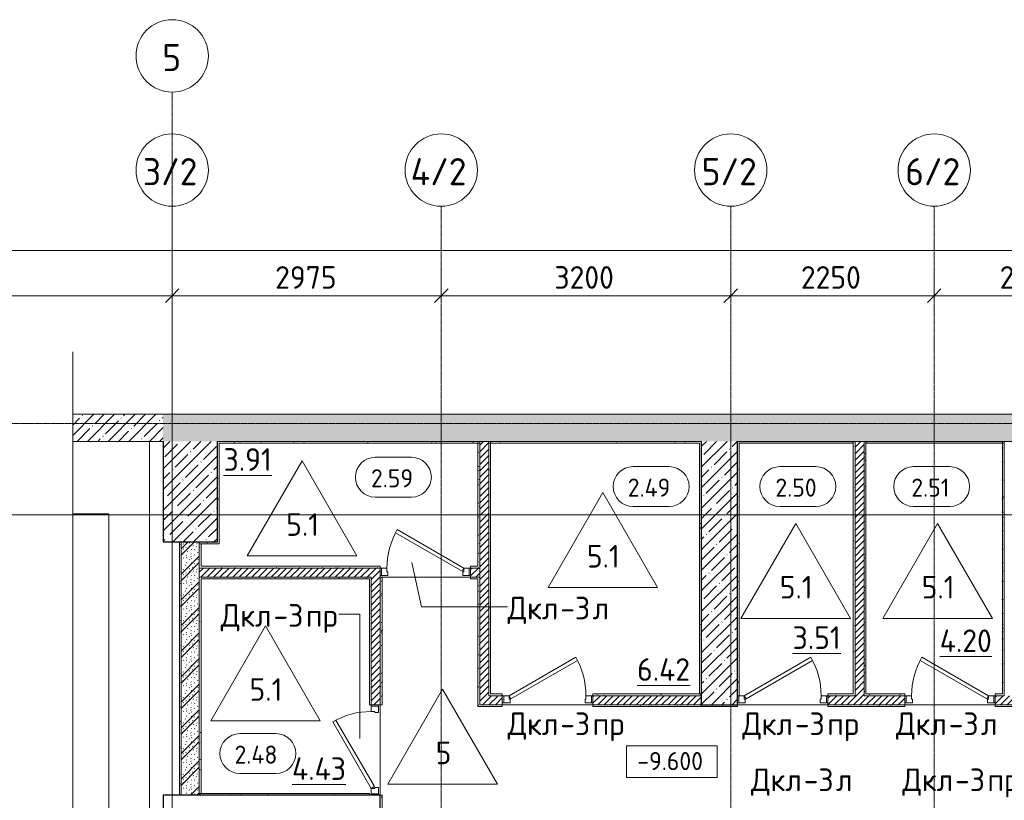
# Model space of a CAD drawing. Header units: millimetres. Extents: x 25887 to 100685, y -10965 to 131188.
# Tile 40 of 49: x 44814 to 55700, y 122343 to 130972. Entities that reach past the tile are written whole.
import ezdxf

# ---------------------------------------------------------------- set-up
doc = ezdxf.new("R2010")
doc.units = ezdxf.units.MM
doc.linetypes.add('4_ Штрихпунктир_ 10 х 2 мм', pattern=[14, 10, -2, 0, -2])
for name, color, linetype, lineweight in [('A-ANNO-DIMS', 7, 'Continuous', 5), ('A-ANNO-DIMS-100', 7, 'Continuous', 5), ('A-AREA-IDEN', 7, 'Continuous', 5), ('A-DETL-GENF', 7, 'Continuous', 13), ('A-DOOR', 7, 'Continuous', 13), ('A-DOOR-FRAM', 7, 'Continuous', 13), ('A-DOOR-IDEN', 7, 'Continuous', 5), ('A-FLOR', 7, 'Continuous', 13), ('A-FLOR-IDEN', 7, 'Continuous', 5), ('A-WALL', 7, 'Continuous', 13), ('A-WALL-PATT', 7, 'Continuous', 13), ('C-PRKG', 7, 'Continuous', 13), ('G-ANNO-DIMS', 7, 'Continuous', 5), ('I-WALL', 7, 'Continuous', 13), ('S-COLS', 7, 'Continuous', 25), ('S-GRID', 7, 'Continuous', 5), ('S-GRID-IDEN', 7, 'Continuous', 5)]:
    doc.layers.add(name, color=color, linetype=linetype, lineweight=lineweight)
doc.styles.add('GOST Common_1', font='GOST_Common.ttf', dxfattribs={"height": 300})
doc.styles.add('GOST Common_2', font='GOST_Common.ttf', dxfattribs={"height": 200})
doc.styles.add('GOST Common_3', font='GOST_Common.ttf', dxfattribs={"height": 250})
doc.dimstyles.new('2_5_мм', dxfattribs={"dimscale": 304.8, "dimtxt": 251.428749, "dimasz": 0.492126, "dimexe": 0.492126, "dimexo": 0.492126, "dimgap": 0, "dimtad": 1, "dimdec": 5, "dimrnd": 1e-05, "dimdsep": 46, "dimtxsty": 'GOST Common_3', "dimblk1": 'OBLIQUE', "dimblk2": 'OBLIQUE', "dimsah": 1, "dimcen": 0.09, "dimdle": 0.492126, "dimadec": 5, "dimazin": 2, "dimtfac": 1, "dimtdec": 4, "dimtix": 1, "dimtmove": 0, "dimatfit": 3, "dimfxl": 1, "dimtvp": 1, "dimtolj": 1, "dimtzin": 0, "dimarcsym": 2})
doc.dimstyles.new('2_5_мм_1', dxfattribs={"dimscale": 304.8, "dimtxt": 251.428749, "dimasz": 0.492126, "dimexe": 0.492126, "dimexo": 0.492126, "dimgap": 0, "dimtad": 1, "dimdec": 5, "dimrnd": 1e-05, "dimdsep": 46, "dimtxsty": 'GOST Common_3', "dimblk1": 'OBLIQUE', "dimblk2": 'OBLIQUE', "dimsah": 1, "dimcen": 0.09, "dimdle": 0.492126, "dimadec": 5, "dimazin": 2, "dimtfac": 1, "dimtdec": 4, "dimtix": 1, "dimtmove": 1, "dimatfit": 3, "dimfxl": 1, "dimtvp": 1, "dimtolj": 1, "dimtzin": 0, "dimarcsym": 2})
pattern_1 = [(0, (0, 0), (203.2, 50.8), [3.353, -149.047, 3.353, -149.047, -812.8]), (0, (0, 0), (203.2, 50.8), [-304.8, 3.353, -301.447, 3.353, -149.047, -355.6]), (0, (0, 0), (203.2, 50.8), [-762, 3.353, -98.247, 3.353, -250.647]), (120, (76.2, 25.4), (-145.59409, 150.576362), [3.353, -149.047, 3.353, -149.047, -812.8]), (120, (76.2, 25.4), (-145.59409, 150.576362), [-304.8, 3.353, -301.447, 3.353, -149.047, -355.6]), (120, (76.2, 25.4), (-145.59409, 150.576362), [-762, 3.353, -98.247, 3.353, -250.647]), (240, (101.6, 127), (-57.60591, -201.376362), [3.353, -149.047, 3.353, -149.047, -812.8]), (240, (101.6, 127), (-57.60591, -201.376362), [-304.8, 3.353, -301.447, 3.353, -149.047, -355.6]), (240, (101.6, 127), (-57.60591, -201.376362), [-762, 3.353, -98.247, 3.353, -250.647])]
pattern_2 = [(45, (0, 0), (-35.355339, 35.355339), [])]
pattern_3 = [(45, (0, 0), (-114.04925, 114.04925), []), (45, (114.05, 0), (-114.04925, 114.04925), [201.612, -40.322, 3.353, -36.97])]

# ---------------------------------------------------------------- blocks, each defined once
blk = doc.blocks.new('Наметкина 10_РД_АР_П_Отделка_R21_rvt-1--02_Подвал_МП_часть Б')
at = {"layer": 'A-WALL-PATT', "lineweight": 5}
h = blk.add_hatch(dxfattribs=at)
h.set_pattern_fill('FP_25', color=256, style=0, pattern_type=2)
h.set_pattern_definition(pattern_1)
h.paths.add_polyline_path([(49900, 126290), (49900, 126310), (47000, 126310), (47000, 126290), (48370, 126290)])
h = blk.add_hatch(dxfattribs=at)
h.set_pattern_fill('FP_25', color=256, style=0, pattern_type=2)
h.set_pattern_definition(pattern_1)
h.paths.add_polyline_path([(47020, 125180), (47020, 126290), (47000, 126290), (47000, 125180)])
h = blk.add_hatch(dxfattribs=at)
h.set_pattern_fill('FP_25', color=256, style=0, pattern_type=2)
h.set_pattern_definition(pattern_1)
h.paths.add_polyline_path([(49900, 124930), (49900, 126310), (49880, 126310), (49880, 124930)])
h = blk.add_hatch(dxfattribs=at)
h.set_pattern_fill('FP_25', color=256, style=0, pattern_type=2)
h.set_pattern_definition(pattern_1)
h.paths.add_polyline_path([(50000, 123500), (50020, 123500), (50020, 126310), (50000, 126310), (50000, 124478)])
h = blk.add_hatch(dxfattribs=at)
h.set_pattern_fill('FP_25', color=256, style=0, pattern_type=2)
h.set_pattern_definition(pattern_1)
h.paths.add_polyline_path([(52330, 126290), (52350, 126290), (52350, 126310), (50020, 126310), (50020, 126290), (52195, 126290)])
h = blk.add_hatch(dxfattribs=at)
h.set_pattern_fill('FP_25', color=256, style=0, pattern_type=2)
h.set_pattern_definition(pattern_1)
h.paths.add_polyline_path([(52350, 123520), (52350, 126290), (52330, 126290), (52330, 123520)])
h = blk.add_hatch(dxfattribs=at)
h.set_pattern_fill('FP_25', color=256, style=0, pattern_type=2)
h.set_pattern_definition(pattern_1)
h.paths.add_polyline_path([(58850, 126290), (58850, 126310), (57450, 126310), (57450, 126290), (58830, 126290)])
h.paths.add_polyline_path([(52770, 126290), (54030, 126290), (54030, 126310), (52750, 126310), (52750, 126290)])
h.paths.add_polyline_path([(57350, 126290), (57350, 126310), (55800, 126310), (55800, 126290), (56020, 126290)])
h.paths.add_polyline_path([(54170, 126290), (55680, 126290), (55680, 126310), (54170, 126310)])
h = blk.add_hatch(dxfattribs=at)
h.set_pattern_fill('FP_25', color=256, style=0, pattern_type=2)
h.set_pattern_definition(pattern_1)
h.paths.add_polyline_path([(52750, 123500), (52770, 123500), (52770, 126290), (52750, 126290), (52750, 123510)])
h = blk.add_hatch(dxfattribs=at)
h.set_pattern_fill('FP_25', color=256, style=0, pattern_type=2)
h.set_pattern_definition(pattern_1)
h.paths.add_polyline_path([(54030, 123500), (54050, 123500), (54050, 126310), (54030, 126310), (54030, 123520)])
h = blk.add_hatch(dxfattribs=at)
h.set_pattern_fill('FP_25', color=256, style=0, pattern_type=2)
h.set_pattern_definition(pattern_1)
h.paths.add_polyline_path([(54150, 123500), (54170, 123500), (54170, 126310), (54150, 126310), (54150, 124478)])
h = blk.add_hatch(dxfattribs=at)
h.set_pattern_fill('FP_25', color=256, style=0, pattern_type=2)
h.set_pattern_definition(pattern_1)
h.paths.add_polyline_path([(55700, 123500), (55700, 126290), (55680, 126290), (55680, 123500)])
h = blk.add_hatch(dxfattribs=at)
h.set_pattern_fill('FP_25', color=256, style=0, pattern_type=2)
h.set_pattern_definition(pattern_1)
h.paths.add_polyline_path([(46600, 122400), (46600, 125200), (46580, 125200), (46580, 122400)])
h = blk.add_hatch(dxfattribs=at)
h.set_pattern_fill('FP_25', color=256, style=0, pattern_type=2)
h.set_pattern_definition(pattern_1)
h.paths.add_polyline_path([(47000, 125180), (47000, 125200), (46800, 125200), (46800, 125180)])
h = blk.add_hatch(dxfattribs=at)
h.set_pattern_fill('FP_25', color=256, style=0, pattern_type=2)
h.set_pattern_definition(pattern_1)
h.paths.add_polyline_path([(46820, 124930), (46820, 125180), (46800, 125180), (46800, 124930)])
h = blk.add_hatch(dxfattribs=at)
h.set_pattern_fill('FP_25', color=256, style=0, pattern_type=2)
h.set_pattern_definition(pattern_1)
h.paths.add_polyline_path([(49800, 124910), (49900, 124910), (49900, 124930), (49800, 124930)])
h.paths.add_polyline_path([(48370, 124910), (48800, 124910), (48800, 124930), (46800, 124930), (46800, 124910)])
h = blk.add_hatch(dxfattribs=at)
h.set_pattern_fill('FP_25', color=256, style=0, pattern_type=2)
h.set_pattern_definition(pattern_1)
h.paths.add_polyline_path([(46820, 122420), (46820, 124810), (46800, 124810), (46800, 122420)])
h = blk.add_hatch(dxfattribs=at)
h.set_pattern_fill('FP_25', color=256, style=0, pattern_type=2)
h.set_pattern_definition(pattern_1)
h.paths.add_polyline_path([(48680, 124790), (48680, 124810), (46820, 124810), (46820, 124790), (48370, 124790)])
h = blk.add_hatch(dxfattribs=at)
h.set_pattern_fill('FP_25', color=256, style=0, pattern_type=2)
h.set_pattern_definition(pattern_1)
h.paths.add_polyline_path([(48680, 123400), (48700, 123400), (48700, 124810), (48680, 124810), (48680, 124478)])
h = blk.add_hatch(dxfattribs=at)
h.set_pattern_fill('FP_25', color=256, style=0, pattern_type=2)
h.set_pattern_definition(pattern_1)
h.paths.add_polyline_path([(48820, 123400), (48820, 124810), (48800, 124810), (48800, 123400)])
h = blk.add_hatch(dxfattribs=at)
h.set_pattern_fill('FP_25', color=256, style=0, pattern_type=2)
h.set_pattern_definition(pattern_1)
h.paths.add_polyline_path([(49900, 123400), (49900, 124790), (49880, 124790), (49880, 123400)])
h = blk.add_hatch(dxfattribs=at)
h.set_pattern_fill('FP_25', color=256, style=0, pattern_type=2)
h.set_pattern_definition(pattern_1)
h.paths.add_polyline_path([(52350, 123500), (52350, 123520), (51150, 123520), (51150, 123500), (52195, 123500)])
h.paths.add_polyline_path([(50020, 123500), (50150, 123500), (50150, 123520), (50020, 123520)])
h = blk.add_hatch(dxfattribs=at)
h.set_pattern_fill('FP_25', color=256, style=0, pattern_type=2)
h.set_pattern_definition(pattern_1)
h.paths.add_polyline_path([(54030, 123500), (54030, 123520), (53750, 123520), (53750, 123500)])
h = blk.add_hatch(dxfattribs=at)
h.set_pattern_fill('FP_25', color=256, style=0, pattern_type=2)
h.set_pattern_definition(pattern_1)
h.paths.add_polyline_path([(55680, 123500), (55680, 123520), (55600, 123520), (55600, 123500)])
h.paths.add_polyline_path([(54600, 123500), (54600, 123520), (54170, 123520), (54170, 123500)])
h = blk.add_hatch(dxfattribs=at)
h.set_pattern_fill('FP_25', color=256, style=0, pattern_type=2)
h.set_pattern_definition(pattern_1)
h.paths.add_polyline_path([(52350, 123380), (52350, 123400), (51150, 123400), (51150, 123380), (52195, 123380)])
h.paths.add_polyline_path([(49880, 123380), (50150, 123380), (50150, 123400), (49880, 123400)])
h = blk.add_hatch(dxfattribs=at)
h.set_pattern_fill('FP_25', color=256, style=0, pattern_type=2)
h.set_pattern_definition(pattern_1)
h.paths.add_polyline_path([(52750, 123380), (52750, 123400), (52350, 123400), (52350, 123380)])
h = blk.add_hatch(dxfattribs=at)
h.set_pattern_fill('FP_25', color=256, style=0, pattern_type=2)
h.set_pattern_definition(pattern_1)
h.paths.add_polyline_path([(56020, 123380), (56170, 123380), (56170, 123400), (55600, 123400), (55600, 123380)])
h.paths.add_polyline_path([(57850, 123380), (57850, 123400), (57170, 123400), (57170, 123380)])
h.paths.add_polyline_path([(54107, 123380), (54600, 123380), (54600, 123400), (53750, 123400), (53750, 123380)])
h = blk.add_hatch(dxfattribs=at)
h.set_pattern_fill('FP_25', color=256, style=0, pattern_type=2)
h.set_pattern_definition(pattern_1)
h.paths.add_polyline_path([(46810, 122400), (48680, 122400), (48680, 122420), (46810, 122420)])
h = blk.add_hatch(dxfattribs=at)
h.set_pattern_fill('FP_25', color=256, style=0, pattern_type=2)
h.set_pattern_definition(pattern_1)
h.paths.add_polyline_path([(48820, 122000), (48820, 122400), (48800, 122400), (48800, 122000)])
at = {"layer": 'A-WALL'}
for p, q in [((49900, 126310), (47000, 126310)), ((47000, 126310), (47000, 126290)), ((47000, 126290), (47000, 125200)), ((47020, 126290), (49900, 126290)), ((47020, 125180), (47020, 126290)), ((49900, 126310), (49880, 126310)), ((49880, 126310), (49880, 124930)), ((49900, 126290), (49900, 126310)), ((49900, 124930), (49900, 126310)), ((50000, 126310), (50000, 123500)), ((50020, 126310), (50000, 126310)), ((52350, 126310), (50020, 126310)), ((50020, 126290), (52330, 126290)), ((50020, 123520), (50020, 126290)), ((52330, 126290), (52330, 123520)), ((52350, 126290), (52350, 126310)), ((52350, 123520), (52350, 126290)), ((54030, 126310), (52750, 126310)), ((52750, 126310), (52750, 126290)), ((52750, 126290), (52750, 123500)), ((52770, 126290), (54030, 126290)), ((52770, 123500), (52770, 126290)), ((54050, 126310), (54030, 126310)), ((54030, 126290), (54030, 123520)), ((54050, 123500), (54050, 126310)), ((54150, 126310), (54150, 123500)), ((54170, 126310), (54150, 126310)), ((55680, 126310), (54170, 126310)), ((54170, 126290), (55680, 126290)), ((54170, 123520), (54170, 126290)), ((55680, 126290), (55680, 126310)), ((55700, 126290), (55680, 126290)), ((55680, 126290), (55680, 123520)), ((55700, 123500), (55700, 126290)), ((46580, 125200), (46580, 122400)), ((46600, 125200), (46580, 125200)), ((46600, 122400), (46600, 125200)), ((47000, 125200), (46800, 125200)), ((46800, 125200), (46800, 125180)), ((46800, 125180), (46800, 124930)), ((46820, 125180), (46800, 125180)), ((46800, 125180), (47000, 125180)), ((46820, 124930), (46820, 125180)), ((47000, 125180), (47020, 125180)), ((46800, 124930), (46800, 124910)), ((46800, 124910), (48800, 124910)), ((48800, 124930), (46820, 124930)), ((48800, 124910), (48800, 124930)), ((49880, 124930), (49800, 124930)), ((49800, 124930), (49800, 124910)), ((49800, 124910), (49900, 124910)), ((49900, 124910), (49900, 124930)), ((46800, 124810), (46800, 122420)), ((46820, 124810), (46800, 124810)), ((48680, 124810), (46820, 124810)), ((46820, 122420), (46820, 124790)), ((46820, 124790), (48680, 124790)), ((48700, 124810), (48680, 124810)), ((48680, 124790), (48680, 123400)), ((48700, 123400), (48700, 124810)), ((48800, 124810), (48800, 123400)), ((48820, 124810), (48800, 124810)), ((48820, 123400), (48820, 124810)), ((49900, 124810), (49800, 124810)), ((49800, 124810), (49800, 124790)), ((49800, 124790), (49880, 124790)), ((49880, 124790), (49880, 123400)), ((49900, 124790), (49900, 124810)), ((49900, 123400), (49900, 124790)), ((50000, 123500), (50020, 123500)), ((50150, 123520), (50020, 123520)), ((50020, 123500), (50150, 123500)), ((50150, 123500), (50150, 123520)), ((52330, 123520), (51150, 123520)), ((51150, 123520), (51150, 123500)), ((51150, 123500), (52350, 123500)), ((52350, 123500), (52350, 123520)), ((52750, 123500), (52765, 123500)), ((54030, 123520), (53750, 123520)), ((53750, 123520), (53750, 123500)), ((53750, 123500), (54030, 123500)), ((54030, 123500), (54050, 123500)), ((54150, 123500), (54170, 123500)), ((54600, 123520), (54170, 123520)), ((54170, 123500), (54600, 123500)), ((54600, 123500), (54600, 123520)), ((55680, 123520), (55600, 123520)), ((55600, 123520), (55600, 123500)), ((55600, 123500), (55680, 123500)), ((55680, 123500), (55700, 123500)), ((48680, 123400), (48700, 123400)), ((48800, 123400), (48820, 123400)), ((49880, 123400), (49880, 123380)), ((49880, 123380), (50150, 123380)), ((50150, 123400), (49900, 123400)), ((50150, 123380), (50150, 123400)), ((52350, 123400), (51150, 123400)), ((51150, 123400), (51150, 123380)), ((51150, 123380), (52350, 123380)), ((52750, 123400), (52350, 123400)), ((52350, 123400), (52350, 123380)), ((52350, 123380), (52350, 123400)), ((52350, 123380), (52750, 123380)), ((52750, 123380), (52750, 123400)), ((54600, 123400), (53750, 123400)), ((53750, 123400), (53750, 123380)), ((53750, 123380), (54600, 123380)), ((54600, 123380), (54600, 123400)), ((56170, 123400), (55600, 123400)), ((55600, 123400), (55600, 123380)), ((55600, 123380), (56170, 123380)), ((46580, 122400), (46600, 122400)), ((46800, 122420), (46820, 122420)), ((48680, 122420), (46810, 122420)), ((46810, 122420), (46810, 122400)), ((46810, 122400), (48680, 122400)), ((48680, 122400), (48680, 122420)), ((48800, 122400), (48800, 122000)), ((48820, 122400), (48800, 122400)), ((48820, 122000), (48820, 122400))]:
    blk.add_line(p, q, dxfattribs=at)
at = {"layer": 'A-WALL', "lineweight": 25}
for p, q in [((50020, 126310), (50020, 126290)), ((54030, 126290), (54030, 126310)), ((54170, 126310), (54170, 126290)), ((52330, 123520), (52350, 123520))]:
    blk.add_line(p, q, dxfattribs=at)
blk = doc.blocks.new('АР_Дверь однопольная - 1000х2100h_850__Кладовая-4711757--02_Подвал_МП_часть Б')
at = {"layer": 'A-DOOR'}
for p, q in [((311, 475), (-425, 50)), ((-405, 15), (331, 440)), ((331, 440), (311, 475)), ((-425, 50), (-405, 15))]:
    blk.add_line(p, q, dxfattribs=at)
at = {"layer": 'A-DOOR', "lineweight": 5}
blk.add_arc((-425, 50), 850, 360, 30, dxfattribs=at)
at = {"layer": 'A-DOOR-FRAM'}
for p, q in [((-485, 50), (-500, 50)), ((-425, 50), (-485, 50)), ((-485, 50), (-485, -30)), ((-425, 10), (-425, 50)), ((-415, 10), (-425, 10)), ((-415, -30), (-415, 10)), ((425, 10), (415, 10)), ((415, 10), (415, -30)), ((485, 50), (425, 50)), ((425, 50), (425, 10)), ((485, -30), (485, 50)), ((485, 50), (500, 50)), ((-485, -30), (-500, -30)), ((-485, -30), (-415, -30)), ((415, -30), (485, -30)), ((485, -30), (500, -30))]:
    blk.add_line(p, q, dxfattribs=at)
blk = doc.blocks.new('АР_Дверь однопольная - 1000х2100h_850__Кладовая-4711845--02_Подвал_МП_часть Б')
at = {"layer": 'A-DOOR'}
for p, q in [((-311, 475), (-331, 440)), ((-331, 440), (405, 15)), ((425, 50), (-311, 475)), ((405, 15), (425, 50))]:
    blk.add_line(p, q, dxfattribs=at)
at = {"layer": 'A-DOOR', "lineweight": 5}
blk.add_arc((425, 50), 850, 150, 180, dxfattribs=at)
at = {"layer": 'A-DOOR-FRAM'}
for p, q in [((-485, 50), (-500, 50)), ((-425, 50), (-485, 50)), ((-485, 50), (-485, -30)), ((-425, 10), (-425, 50)), ((-415, 10), (-425, 10)), ((-415, -30), (-415, 10)), ((425, 10), (415, 10)), ((415, 10), (415, -30)), ((485, 50), (425, 50)), ((425, 50), (425, 10)), ((485, -30), (485, 50)), ((485, 50), (500, 50)), ((-485, -30), (-500, -30)), ((-485, -30), (-415, -30)), ((415, -30), (485, -30)), ((485, -30), (500, -30))]:
    blk.add_line(p, q, dxfattribs=at)
blk = doc.blocks.new('АР_Машиноместо - 4900x2400_М__5300х2500_-V44--02_Подвал_МП_часть Б')
at = {"layer": 'C-PRKG'}
for p, q in [((850, 0), (0, 0)), ((0, 0), (0, -5300)), ((450, -800), (450, -4500)), ((450, -800), (850, -800)), ((450, -4500), (850, -4500))]:
    blk.add_line(p, q, dxfattribs=at)
blk = doc.blocks.new('АР_Дверь однопольная - 1000х2100h_850__Кладовая-4711580--02_Подвал_МП_часть Б')
at = {"layer": 'A-DOOR'}
for p, q in [((-311, 475), (-331, 440)), ((-331, 440), (405, 15)), ((425, 50), (-311, 475)), ((405, 15), (425, 50))]:
    blk.add_line(p, q, dxfattribs=at)
at = {"layer": 'A-DOOR', "lineweight": 5}
blk.add_arc((425, 50), 850, 150, 180, dxfattribs=at)
at = {"layer": 'A-DOOR-FRAM'}
for p, q in [((-485, 50), (-500, 50)), ((-425, 50), (-485, 50)), ((-485, 50), (-485, -30)), ((-425, 10), (-425, 50)), ((-415, 10), (-425, 10)), ((-415, -30), (-415, 10)), ((425, 10), (415, 10)), ((415, 10), (415, -30)), ((485, 50), (425, 50)), ((425, 50), (425, 10)), ((485, -30), (485, 50)), ((485, 50), (500, 50)), ((-485, -30), (-500, -30)), ((-485, -30), (-415, -30)), ((415, -30), (485, -30)), ((485, -30), (500, -30))]:
    blk.add_line(p, q, dxfattribs=at)
blk = doc.blocks.new('АР_Дверь однопольная - 1000х2100h_850__Кладовая-4627048--02_Подвал_МП_часть Б')
at = {"layer": 'A-DOOR'}
for p, q in [((311, 475), (-425, 50)), ((-405, 15), (331, 440)), ((331, 440), (311, 475)), ((-425, 50), (-405, 15))]:
    blk.add_line(p, q, dxfattribs=at)
at = {"layer": 'A-DOOR', "lineweight": 5}
blk.add_arc((-425, 50), 850, 360, 30, dxfattribs=at)
at = {"layer": 'A-DOOR-FRAM'}
for p, q in [((-485, 50), (-500, 50)), ((-425, 50), (-485, 50)), ((-485, 50), (-485, -30)), ((-425, 10), (-425, 50)), ((-415, 10), (-425, 10)), ((-415, -30), (-415, 10)), ((425, 10), (415, 10)), ((415, 10), (415, -30)), ((485, 50), (425, 50)), ((425, 50), (425, 10)), ((485, -30), (485, 50)), ((485, 50), (500, 50)), ((-485, -30), (-500, -30)), ((-485, -30), (-415, -30)), ((415, -30), (485, -30)), ((485, -30), (500, -30))]:
    blk.add_line(p, q, dxfattribs=at)
blk = doc.blocks.new('Линия разрыва - М 1_100-2492866--02_Подвал_МП_часть Б')
at = {"layer": 'A-DETL-GENF', "lineweight": 5}
for p, q in [((13450, 0), (26750, 0)), ((26750, 0), (26900, 0))]:
    blk.add_line(p, q, dxfattribs=at)
blk = doc.blocks.new('Ось сетки - 8_0 мм-31302--02_Подвал_МП_часть Б')
at = {"layer": 'S-GRID-IDEN'}
blk.add_circle((0, 0), 4, dxfattribs=at)
blk = doc.blocks.new('Марка помещения _Номер_ - 2 мм-68851--02_Подвал_МП_часть Б')
at = {"layer": 'A-AREA-IDEN'}
for p, q in [((-2.03, 2.21), (1.97, 2.21)), ((-2.03, -2.19), (1.97, -2.19))]:
    blk.add_line(p, q, dxfattribs=at)
for centre, start, end in [((-2.03, 0.01), 90, 270), ((1.97, 0.01), 270, 90)]:
    blk.add_arc(centre, 2.2, start, end, dxfattribs=at)
blk = doc.blocks.new('DIMBLOCK111--02_Подвал_МП_часть Б')
at = {"layer": 'A-ANNO-DIMS-100'}
for p, q in [((40700, 127877), (40700, 128071)), ((46500, 127877), (46500, 128071)), ((40700, 127921), (46500, 127921)), ((40700, 127921), (40700, 127877)), ((46500, 127921), (46500, 127877))]:
    blk.add_line(p, q, dxfattribs=at)
at = {"layer": 'A-ANNO-DIMS-100', "lineweight": 25}
for p, q in [((40700, 127921), (40625, 127846)), ((40700, 127921), (40775, 127996)), ((46500, 127921), (46425, 127846)), ((46500, 127921), (46575, 127996))]:
    blk.add_line(p, q, dxfattribs=at)
at = {"layer": 'A-ANNO-DIMS-100', "color": 0, "insert": (43251, 128248), "char_height": 250, "width": 838.66, "attachment_point": 1, "line_spacing_factor": 1.022761, "style": 'GOST Common_3'}
blk.add_mtext('5800', dxfattribs=at)
blk = doc.blocks.new('_Oblique')
at = {"color": 0, "linetype": 'ByBlock', "lineweight": -2}
blk.add_line((-0.5, -0.5), (0.5, 0.5), dxfattribs=at)
blk = doc.blocks.new('DIMBLOCK112--02_Подвал_МП_часть Б')
at = {"layer": 'A-ANNO-DIMS-100'}
for p, q in [((46500, 127877), (46500, 128071)), ((49475, 127877), (49475, 128071)), ((46500, 127921), (49475, 127921)), ((46500, 127921), (46500, 127877)), ((49475, 127921), (49475, 127877))]:
    blk.add_line(p, q, dxfattribs=at)
at = {"layer": 'A-ANNO-DIMS-100', "lineweight": 25}
for p, q in [((46500, 127921), (46425, 127846)), ((46500, 127921), (46575, 127996)), ((49475, 127921), (49400, 127846)), ((49475, 127921), (49550, 127996))]:
    blk.add_line(p, q, dxfattribs=at)
at = {"layer": 'A-ANNO-DIMS-100', "color": 0, "insert": (47638, 128248), "char_height": 250, "width": 838.66, "attachment_point": 1, "line_spacing_factor": 1.022761, "style": 'GOST Common_3'}
blk.add_mtext('2975', dxfattribs=at)
blk = doc.blocks.new('DIMBLOCK113--02_Подвал_МП_часть Б')
at = {"layer": 'A-ANNO-DIMS-100'}
for p, q in [((49475, 127877), (49475, 128071)), ((52675, 127877), (52675, 128071)), ((49475, 127921), (52675, 127921)), ((49475, 127921), (49475, 127877)), ((52675, 127921), (52675, 127877))]:
    blk.add_line(p, q, dxfattribs=at)
at = {"layer": 'A-ANNO-DIMS-100', "lineweight": 25}
for p, q in [((49475, 127921), (49400, 127846)), ((49475, 127921), (49550, 127996)), ((52675, 127921), (52600, 127846)), ((52675, 127921), (52750, 127996))]:
    blk.add_line(p, q, dxfattribs=at)
at = {"layer": 'A-ANNO-DIMS-100', "color": 0, "insert": (50726, 128248), "char_height": 250, "width": 838.66, "attachment_point": 1, "line_spacing_factor": 1.022761, "style": 'GOST Common_3'}
blk.add_mtext('3200', dxfattribs=at)
blk = doc.blocks.new('DIMBLOCK114--02_Подвал_МП_часть Б')
at = {"layer": 'A-ANNO-DIMS-100'}
for p, q in [((52675, 127877), (52675, 128071)), ((54925, 127877), (54925, 128071)), ((52675, 127921), (54925, 127921)), ((52675, 127921), (52675, 127877)), ((54925, 127921), (54925, 127877))]:
    blk.add_line(p, q, dxfattribs=at)
at = {"layer": 'A-ANNO-DIMS-100', "lineweight": 25}
for p, q in [((52675, 127921), (52600, 127846)), ((52675, 127921), (52750, 127996)), ((54925, 127921), (54850, 127846)), ((54925, 127921), (55000, 127996))]:
    blk.add_line(p, q, dxfattribs=at)
at = {"layer": 'A-ANNO-DIMS-100', "color": 0, "insert": (53451, 128248), "char_height": 250, "width": 838.66, "attachment_point": 1, "line_spacing_factor": 1.022761, "style": 'GOST Common_3'}
blk.add_mtext('2250', dxfattribs=at)
blk = doc.blocks.new('DIMBLOCK115--02_Подвал_МП_часть Б')
at = {"layer": 'A-ANNO-DIMS-100'}
for p, q in [((54925, 127877), (54925, 128071)), ((57025, 127877), (57025, 128071)), ((54925, 127921), (57025, 127921)), ((54925, 127921), (54925, 127877)), ((57025, 127921), (57025, 127877))]:
    blk.add_line(p, q, dxfattribs=at)
at = {"layer": 'A-ANNO-DIMS-100', "lineweight": 25}
for p, q in [((54925, 127921), (54850, 127846)), ((54925, 127921), (55000, 127996)), ((57025, 127921), (56950, 127846)), ((57025, 127921), (57100, 127996))]:
    blk.add_line(p, q, dxfattribs=at)
at = {"layer": 'A-ANNO-DIMS-100', "color": 0, "insert": (55649, 128248), "char_height": 250, "width": 782.41, "attachment_point": 1, "line_spacing_factor": 1.022761, "style": 'GOST Common_3'}
blk.add_mtext('2100', dxfattribs=at)
blk = doc.blocks.new('DIMBLOCK126--02_Подвал_МП_часть Б')
at = {"layer": 'A-ANNO-DIMS-100'}
for p, q in [((34000, 128377), (34000, 128571)), ((87000, 128377), (87000, 128571)), ((33850, 128421), (87150, 128421)), ((34000, 128421), (34000, 128377)), ((60180, 128421), (60500, 128421)), ((61154, 128421), (60180, 128421)), ((87000, 128421), (87000, 128377))]:
    blk.add_line(p, q, dxfattribs=at)
at = {"layer": 'A-ANNO-DIMS-100', "lineweight": 25}
for p, q in [((34000, 128421), (34075, 128496)), ((87000, 128421), (87075, 128496)), ((34000, 128421), (33925, 128346)), ((87000, 128421), (86925, 128346))]:
    blk.add_line(p, q, dxfattribs=at)
at = {"layer": 'A-ANNO-DIMS-100', "color": 0, "insert": (60280, 128748), "char_height": 250, "width": 1048.33, "attachment_point": 1, "line_spacing_factor": 1.022761, "style": 'GOST Common_3'}
blk.add_mtext('53000', dxfattribs=at)
blk = doc.blocks.new('Высотные отметки - Frame_2-749557--02_Подвал_МП_часть Б')
at = {"layer": 'G-ANNO-DIMS'}
for p, q in [((-5, 3.5), (-5, 0)), ((5, 3.5), (-5, 3.5)), ((5, 0), (5, 3.5)), ((-5, 0), (5, 0))]:
    blk.add_line(p, q, dxfattribs=at)
blk = doc.blocks.new('Марка полов - Марка полов-4106608--02_Подвал_МП_часть Б')
at = {"layer": 'A-FLOR-IDEN'}
for p, q in [((0, 7), (-6.06, -3.5)), ((6.06, -3.5), (0, 7)), ((-6.06, -3.5), (6.06, -3.5))]:
    blk.add_line(p, q, dxfattribs=at)

msp = doc.modelspace()

# ---------------------------------------------------------------- hatches: boundary and pattern name
at = {"layer": 'A-WALL-PATT', "lineweight": 5}
h = msp.add_hatch(dxfattribs=at)
h.set_pattern_fill('FP_3', color=256, style=0, pattern_type=2)
h.set_pattern_definition(pattern_3)
h.paths.add_polyline_path([(46400, 126310), (46400, 126610), (45400, 126610), (45400, 126310)])
h = msp.add_hatch(dxfattribs=at)
h.set_pattern_fill('FP_3', color=256, style=0, pattern_type=2)
h.set_pattern_definition(pattern_3)
h.paths.add_polyline_path([(56019.538182, 126310), (65200, 126310), (65200, 126610), (46400, 126610), (46400, 126310), (52194.65305, 126310)])
h = msp.add_hatch(dxfattribs=at)
h.set_pattern_fill('FP_2', color=256, style=0, pattern_type=2)
h.set_pattern_definition(pattern_2)
h.paths.add_polyline_path([(50000, 123400), (50000, 126310), (49900, 126310), (49900, 123400)])
h = msp.add_hatch(dxfattribs=at)
h.set_pattern_fill('FP_2', color=256, style=0, pattern_type=2)
h.set_pattern_definition(pattern_2)
h.paths.add_polyline_path([(54050, 123500), (54150, 123500), (54150, 126310), (54050, 126310), (54050, 124477.853406)])
h = msp.add_hatch(dxfattribs=at)
h.set_pattern_fill('FP_1', color=256, style=0, pattern_type=2)
h.set_pattern_definition([(135, (150.28, 188.64), (-282.8427, 3e-14), [5, -395]), (135, (174.9, 237.36), (-282.8427, 3e-14), [5, -395]), (135, (211.96, 236.53), (-282.8427, 3e-14), [5, -395]), (135, (114.96, 223.96), (-282.8427, 3e-14), [5, -395]), (135, (77.54, 223.96), (-282.8427, 3e-14), [5, -395]), (135, (57.44, 184.52), (-282.8427, 3e-14), [5, -395]), (135, (66.21, 142.9), (-282.8427, 3e-14), [5, -395]), (135, (107.33, 161), (-282.8427, 3e-14), [5, -395]), (135, (99.08, 130.94), (-282.8427, 3e-14), [5, -395]), (135, (22.6, 136.46), (-282.8427, 3e-14), [5, -395]), (135, (21.16, 168.08), (-282.8427, 3e-14), [5, -395]), (135, (46.13, 96.12), (-282.8427, 3e-14), [5, -395]), (135, (3.54, 74.6), (-282.8427, 3e-14), [5, -395]), (135, (40.3, 47.56), (-282.8427, 3e-14), [5, -395]), (135, (39.77, 18.47), (-282.8427, 3e-14), [5, -395]), (135, (76.94, 37.28), (-282.8427, 3e-14), [5, -395]), (135, (114.18, 62.4), (-282.8427, 3e-14), [5, -395]), (135, (139.87, 90.2), (-282.8427, 3e-14), [5, -395]), (135, (141.44, 15.82), (-282.8427, 3e-14), [5, -395]), (135, (188.69, 26.73), (-282.8427, 3e-14), [5, -395]), (135, (176.14, 51.36), (-282.8427, 3e-14), [5, -395]), (135, (177.03, 0), (-282.8427, 3e-14), [5, -395]), (135, (276.61, 8.22), (-282.8427, 3e-14), [5, -395]), (135, (271.19, 31.72), (-282.8427, 3e-14), [5, -395]), (135, (268.29, 119.65), (-282.8427, 3e-14), [5, -395]), (135, (237.92, 101.95), (-282.8427, 3e-14), [5, -395]), (135, (237.92, 158.27), (-282.8427, 3e-14), [5, -395]), (135, (260.4, 204.35), (-282.8427, 3e-14), [5, -395]), (135, (275.54, 235.4), (-282.8427, 3e-14), [5, -395]), (135, (117.62, 268.96), (-282.8427, 3e-14), [5, -395]), (135, (203.62, 273.83), (-282.8427, 3e-14), [5, -395]), (135, (47.24, 279.3), (-282.8427, 3e-14), [5, -395]), (135, (23.2, 266.16), (-282.8427, 3e-14), [5, -395]), (135, (42.78, 232.52), (-282.8427, 3e-14), [5, -395]), (135, (177.76, 90.57), (-282.8427, 3e-14), [5, -395]), (135, (181.12, 121.8), (-282.8427, 3e-14), [5, -395]), (135, (206.73, 172.06), (-282.8427, 3e-14), [5, -395]), (135, (143.14, 136.62), (-282.8427, 3e-14), [5, -395]), (135, (211.51, 131.86), (-282.8427, 3e-14), [5, -395]), (135, (81.47, 95.1), (-282.8427, 3e-14), [5, -395]), (135, (235.13, 60.46), (-282.8427, 3e-14), [5, -395]), (135, (242.24, 4.89), (-282.8427, 3e-14), [5, -395]), (45, (0, 106.07), (-282.8427, 0), []), (45, (106.07, 0), (-282.8427, 0), []), (45, (176.78, 0), (-282.8427, 0), []), (45, (0, 176.78), (-282.8427, 0), [])])
h.paths.add_polyline_path([(46800, 122400), (46800, 125200), (46600, 125200), (46600, 122400)])
h = msp.add_hatch(dxfattribs=at)
h.set_pattern_fill('FP_2', color=256, style=0, pattern_type=2)
h.set_pattern_definition(pattern_2)
h.paths.add_polyline_path([(49900, 124810), (49900, 124910), (49800, 124910), (49800, 124810)])
h.paths.add_polyline_path([(46800, 124810), (48800, 124810), (48800, 124910), (46800, 124910)])
h = msp.add_hatch(dxfattribs=at)
h.set_pattern_fill('FP_2', color=256, style=0, pattern_type=2)
h.set_pattern_definition(pattern_2)
h.paths.add_polyline_path([(48800, 123400), (48800, 124810), (48700, 124810), (48700, 123400)])
h = msp.add_hatch(dxfattribs=at)
h.set_pattern_fill('FP_2', color=256, style=0, pattern_type=2)
h.set_pattern_definition(pattern_2)
h.paths.add_polyline_path([(52194.65305, 123400), (52350, 123400), (52350, 123500), (51150, 123500), (51150, 123400)])
h.paths.add_polyline_path([(50150, 123400), (50150, 123500), (50000, 123500), (50000, 123400)])
h = msp.add_hatch(dxfattribs=at)
h.set_pattern_fill('FP_2', color=256, style=0, pattern_type=2)
h.set_pattern_definition(pattern_2)
h.paths.add_polyline_path([(57170, 123400), (57850, 123400), (57850, 123500), (57170, 123500)])
h.paths.add_polyline_path([(54600, 123400), (54600, 123500), (53750, 123500), (53750, 123400), (54107.095616, 123400)])
h.paths.add_polyline_path([(56170, 123400), (56170, 123500), (55600, 123500), (55600, 123400), (56019.538182, 123400)])
at = {"layer": 'S-COLS', "lineweight": 5}
h = msp.add_hatch(dxfattribs=at)
h.set_pattern_fill('FP_3', color=256, style=0, pattern_type=2)
h.set_pattern_definition(pattern_3)
h.paths.add_polyline_path([(47000, 125200), (47000, 126310), (46400, 126310), (46400, 125200)])
h = msp.add_hatch(dxfattribs=at)
h.set_pattern_fill('FP_3', color=256, style=0, pattern_type=2)
h.set_pattern_definition(pattern_3)
h.paths.add_polyline_path([(52750, 123400), (52750, 126310), (52350, 126310), (52350, 123400)])

# ---------------------------------------------------------------- linework, layer by layer
at = {"layer": 'A-DOOR-IDEN'}
for p, q in [((49150.440284, 124972.49691), (49254.765421, 124482.446718)), ((49254.765421, 124482.446718), (50208.391622, 124482.446718)), ((48576.403735, 124400.922979), (48340.783959, 124400.922979)), ((48576.403735, 123027.697417), (48576.403735, 124400.922979))]:
    msp.add_line(p, q, dxfattribs=at)
at = {"layer": 'A-FLOR'}
for p, q in [((49800, 124810), (48820, 124810)), ((48800, 123400), (48800, 122400)), ((51150, 123400), (50150, 123400)), ((53750, 123400), (52750, 123400)), ((55600, 123400), (54600, 123400))]:
    msp.add_line(p, q, dxfattribs=at)
at = {"layer": 'A-WALL'}
for p, q in [((67200, 126610), (45400, 126610)), ((45400, 126310), (46400, 126310)), ((47000, 126310), (52350, 126310)), ((52750, 126310), (58850, 126310))]:
    msp.add_line(p, q, dxfattribs=at)
at = {"layer": 'I-WALL'}
for p, q in [((49900, 126310), (49900, 123400)), ((50000, 123500), (50000, 126310)), ((54050, 126310), (54050, 123500)), ((54150, 123500), (54150, 126310)), ((55700, 126310), (55700, 123500)), ((46600, 125200), (46600, 122400)), ((46800, 125200), (46600, 125200)), ((46800, 122400), (46800, 125200)), ((48800, 124910), (46800, 124910)), ((48800, 123400), (48800, 124910)), ((49900, 124910), (49800, 124910)), ((49800, 124910), (49800, 124810)), ((46800, 124810), (48700, 124810)), ((48700, 124810), (48700, 123400)), ((49800, 124810), (49900, 124810)), ((50150, 123500), (50000, 123500)), ((50150, 123400), (50150, 123500)), ((52350, 123500), (51150, 123500)), ((51150, 123500), (51150, 123400)), ((52350, 123400), (52350, 123500)), ((54050, 123500), (53750, 123500)), ((53750, 123500), (53750, 123400)), ((54600, 123500), (54150, 123500)), ((54600, 123400), (54600, 123500)), ((55700, 123500), (55600, 123500)), ((55600, 123500), (55600, 123400)), ((48700, 123400), (48800, 123400)), ((49900, 123400), (50150, 123400)), ((51150, 123400), (52350, 123400)), ((53750, 123400), (54600, 123400)), ((55600, 123400), (56170, 123400)), ((46600, 122400), (46800, 122400))]:
    msp.add_line(p, q, dxfattribs=at)
at = {"layer": 'S-COLS'}
for p, q in [((46400, 126310), (46400, 125200)), ((47000, 125200), (47000, 126310)), ((52350, 126310), (52350, 123400)), ((52750, 123400), (52750, 126310)), ((46400, 125200), (47000, 125200)), ((52350, 123400), (52750, 123400)), ((48800, 122400), (46400, 122400)), ((46400, 122400), (46400, 122000)), ((48800, 122000), (48800, 122400))]:
    msp.add_line(p, q, dxfattribs=at)
at = {"layer": 'S-GRID', "linetype": '4_ Штрихпунктир_ 10 х 2 мм'}
for p, q in [((46500, 46473.805675), (46500, 130172)), ((46500, 80104.964717), (46500, 128910)), ((49475, 80104.964717), (49475, 128910)), ((52675, 80104.964717), (52675, 128910)), ((54925, 80104.964717), (54925, 128910)), ((91551.922019, 126510), (27912.537886, 126510)), ((91551.922019, 126510), (27912.537886, 126510)), ((65663.030763, 125500), (27912.537886, 125500)), ((91551.922019, 125500), (28288.23047, 125500))]:
    msp.add_line(p, q, dxfattribs=at)

# ---------------------------------------------------------------- block references
at = {"lineweight": 5}
msp.add_blockref('Наметкина 10_РД_АР_П_Отделка_R21_rvt-1--02_Подвал_МП_часть Б', (0, 0), dxfattribs=at)
at = {"layer": 'A-AREA-IDEN', "xscale": 99.99999999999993, "yscale": 99.99999999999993, "zscale": 99.99999999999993}
for p in [(48948.766828, 125914.232543), (51798.008058, 125810.845155), (53420.198662, 125810.845155), (54899.989378, 125810.845155), (47450.553441, 122859.431603)]:
    msp.add_blockref('Марка помещения _Номер_ - 2 мм-68851--02_Подвал_МП_часть Б', p, dxfattribs=at)
at = {"layer": 'A-DETL-GENF', "rotation": 89.99999999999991}
msp.add_blockref('Линия разрыва - М 1_100-2492866--02_Подвал_МП_часть Б', (45400, 100400), dxfattribs=at)
at = {"layer": 'A-DOOR'}
for name, p in [('АР_Дверь однопольная - 1000х2100h_850__Кладовая-4711580--02_Подвал_МП_часть Б', (49300, 124860)), ('АР_Дверь однопольная - 1000х2100h_850__Кладовая-4627048--02_Подвал_МП_часть Б', (50650, 123450)), ('АР_Дверь однопольная - 1000х2100h_850__Кладовая-4711757--02_Подвал_МП_часть Б', (53250, 123450)), ('АР_Дверь однопольная - 1000х2100h_850__Кладовая-4711845--02_Подвал_МП_часть Б', (55100, 123450))]:
    msp.add_blockref(name, p, dxfattribs=at)
at = {"layer": 'A-DOOR', "rotation": 90.0000000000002}
msp.add_blockref('АР_Дверь однопольная - 1000х2100h_850__Кладовая-4711757--02_Подвал_МП_часть Б', (48750, 122900), dxfattribs=at)
at = {"layer": 'A-FLOR-IDEN', "xscale": 99.99999999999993, "yscale": 99.99999999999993, "zscale": 99.99999999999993}
for p in [(47936.553137, 125394.685813), (51261.333352, 125043.946718), (53393.8756, 124702.315595), (54962.863139, 124702.315595), (47531.501741, 123570.946718), (49489.67384, 122870.667697)]:
    msp.add_blockref('Марка полов - Марка полов-4106608--02_Подвал_МП_часть Б', p, dxfattribs=at)
at = {"layer": 'C-PRKG', "rotation": 180}
msp.add_blockref('АР_Машиноместо - 4900x2400_М__5300х2500_-V44--02_Подвал_МП_часть Б', (46250, 121010), dxfattribs=at)
at = {"layer": 'G-ANNO-DIMS', "xscale": 99.99999999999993, "yscale": 99.99999999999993, "zscale": 99.99999999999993}
msp.add_blockref('Высотные отметки - Frame_2-749557--02_Подвал_МП_часть Б', (52024.79045, 122595.86623), dxfattribs=at)
at = {"layer": 'S-GRID-IDEN', "xscale": 99.99999999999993, "yscale": 99.99999999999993, "zscale": 99.99999999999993}
for p in [(46500, 130572), (46500, 129310), (49475, 129310), (52675, 129310), (54925, 129310)]:
    msp.add_blockref('Ось сетки - 8_0 мм-31302--02_Подвал_МП_часть Б', p, dxfattribs=at)

# ---------------------------------------------------------------- texts
at = {"layer": 'A-AREA-IDEN', "attachment_point": 1}
for s, insert, char_height, width, style in [('\\L3.91', (47068.122516, 126235.488972), 250, 673.4175, 'GOST Common_3'), ('2.59', (48697.752632, 126002.975725), 200, 601.265625, 'GOST Common_2'), ('2.49', (51536.993862, 125899.588337), 200, 625.31625, 'GOST Common_2'), ('2.50', (53169.184466, 125899.588337), 200, 601.265625, 'GOST Common_2'), ('2.51', (54671.975182, 125899.588337), 200, 545.1475, 'GOST Common_2'), ('\\L3.51', (53359.842925, 124266.640282), 250, 673.4175, 'GOST Common_3'), ('\\L4.20', (54986.026703, 124231.962429), 250, 761.603125, 'GOST Common_3'), ('\\L6.42', (51640.339308, 123914.105056), 250, 761.603125, 'GOST Common_3'), ('2.48', (47189.539245, 122948.174784), 200, 625.31625, 'GOST Common_2'), ('\\L4.43', (47824.944446, 122818.070483), 250, 785.65375, 'GOST Common_3')]:
    msp.add_mtext(s, dxfattribs=dict(at, insert=insert, char_height=char_height, width=width, style=style))
at = {"layer": 'A-DOOR-IDEN', "char_height": 250, "attachment_point": 1, "style": 'GOST Common_3'}
for s, insert, width in [('Дкл', (50208.391622, 124593.373801), 705.485), ('-3', (50790.474956, 124593.373801), 432.91125), ('Дкл', (47037.783959, 124511.850063), 705.485), ('-3', (47619.867292, 124511.850063), 432.91125), ('пр', (47977.054792, 124511.850063), 432.91125), ('\\fGOST Common|b0|i0|c204|p34|;л', (51147.662456, 124593.373801), 216.455625), ('Дкл', (50208.391622, 123314.482561), 705.485), ('-3', (50790.474956, 123314.482561), 432.91125), ('пр', (51147.662456, 123314.482561), 432.91125), ('Дкл', (52802.53138, 123314.482561), 705.485), ('-3', (53384.614713, 123314.482561), 432.91125), ('пр', (53741.802213, 123314.482561), 432.91125), ('Дкл', (54503.303791, 123314.482561), 705.485), ('-3', (55085.387125, 123314.482561), 432.91125), ('\\fGOST Common|b0|i0|c204|p34|;л', (55442.574625, 123314.482561), 216.455625), ('Дкл', (52900.157818, 122694.930386), 705.485), ('-3', (53482.241151, 122694.930386), 432.91125), ('Дкл', (54573.722697, 122694.930386), 705.485), ('-3', (55155.80603, 122694.930386), 432.91125), ('\\fGOST Common|b0|i0|c204|p34|;л', (53839.428651, 122694.930386), 216.455625), ('пр', (55512.99353, 122694.930386), 432.91125)]:
    msp.add_mtext(s, dxfattribs=dict(at, insert=insert, width=width))
at = {"layer": 'A-FLOR-IDEN', "char_height": 250, "attachment_point": 1, "style": 'GOST Common_3'}
for s, insert, width in [('5.1', (47760.176854, 125516.747485), 456.961875), ('5.1', (51084.957069, 125166.00839), 456.961875), ('5.1', (53217.499317, 124824.377268), 456.961875), ('5.1', (54786.486856, 124824.377268), 456.961875), ('5.1', (47355.125458, 123693.00839), 456.961875), ('\\fGOST Common|b0|i0|c204|p34|;5', (49412.797557, 122992.729369), 216.455625)]:
    msp.add_mtext(s, dxfattribs=dict(at, insert=insert, width=width))
at = {"layer": 'G-ANNO-DIMS', "insert": (51642.633924, 122877.23189), "char_height": 200, "width": 917.17566319, "attachment_point": 1, "line_spacing_factor": 1.022761, "style": 'GOST Common_2'}
msp.add_mtext('-9.600', dxfattribs=at)
at = {"layer": 'S-GRID-IDEN', "char_height": 300, "attachment_point": 1, "style": 'GOST Common_1'}
for s, insert, width in [('\\fGOST Common|b0|i0|c204|p34|;5', (46390.87793, 130704.087149), 256.54), ('3/2', (46175.87793, 129442.087149), 777.636875), ('4/2', (49137.37793, 129442.087149), 809.704375), ('5/2', (52353.87793, 129442.087149), 769.62), ('6/2', (54603.87793, 129442.087149), 769.62)]:
    msp.add_mtext(s, dxfattribs=dict(at, insert=insert, width=width))

# ---------------------------------------------------------------- dimensions: what is measured, and where the dimension line sits
at = {"layer": 'A-ANNO-DIMS'}
dim = msp.add_linear_dim(base=(86999.9999999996, 128421.1043726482), p1=(33999.9999999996, 128527.1703898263), p2=(86999.9999999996, 128527.1703898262), dimstyle='2_5_мм_1', override={"dimpost": '<>', "dimfxl": 53000}, dxfattribs=at)
dim.commit()
dim.dimension.update_dxf_attribs({"geometry": 'DIMBLOCK126--02_Подвал_МП_часть Б', "text_midpoint": (60804.2087788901, 128581.1447819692), "dimtype": 160})
for base, p1, p2, override, picture, middle in [((46499.9999999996, 127921.1043726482), (40699.9999999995, 128027.1703898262), (46499.9999999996, 128027.1703898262), {"dimpost": '<>', "dimfxl": 5800}, 'DIMBLOCK111--02_Подвал_МП_часть Б', (43599.9999999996, 128046.1043726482)), ((49475, 127921.104373), (46500, 128027.17039), (49475, 128027.17039), {"dimpost": '<>', "dimfxl": 2975}, 'DIMBLOCK112--02_Подвал_МП_часть Б', (47987.5, 128046.104373)), ((52675, 127921.104373), (49475, 128027.17039), (52675, 128027.17039), {"dimpost": '<>', "dimfxl": 3200}, 'DIMBLOCK113--02_Подвал_МП_часть Б', (51075, 128046.104373)), ((54925, 127921.104373), (52675, 128027.17039), (54925, 128027.17039), {"dimpost": '<>', "dimfxl": 2250}, 'DIMBLOCK114--02_Подвал_МП_часть Б', (53800, 128046.104373)), ((57025, 127921.104373), (54925, 128027.17039), (57025, 128027.17039), {"dimpost": '<>', "dimfxl": 2100}, 'DIMBLOCK115--02_Подвал_МП_часть Б', (55975, 128046.104373))]:
    dim = msp.add_linear_dim(base=base, p1=p1, p2=p2, dimstyle='2_5_мм', override=override, dxfattribs=at)
    dim.commit()
    dim.dimension.update_dxf_attribs({"geometry": picture, "text_midpoint": middle})

doc.saveas('drawing.dxf')
